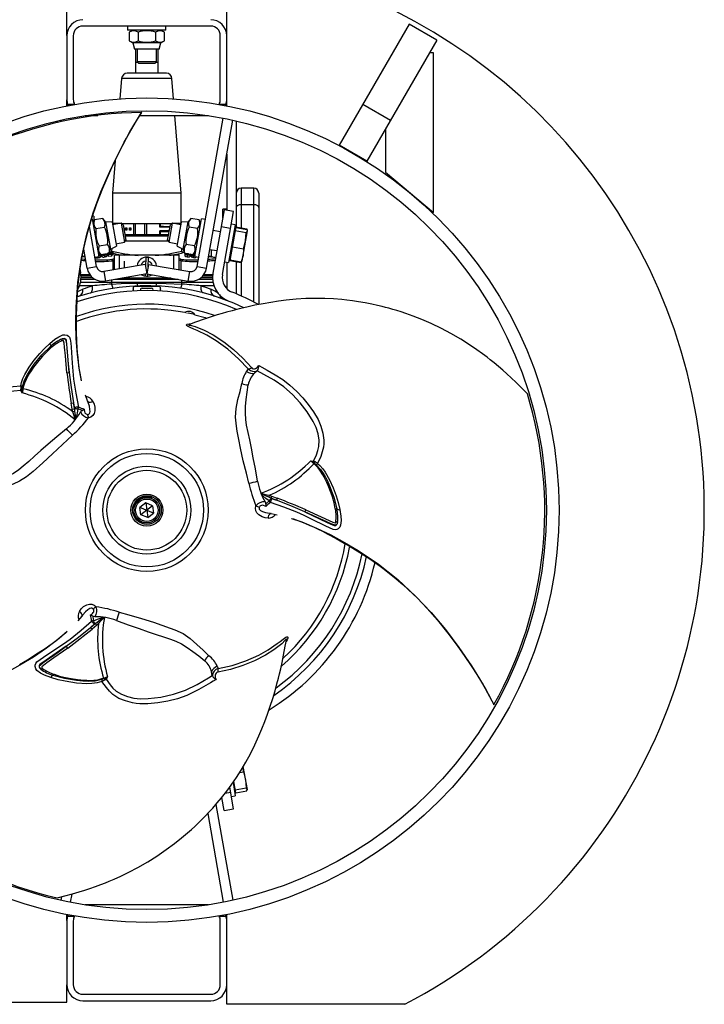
# Model space of a CAD drawing. Extents: x -349 to 348, y -325 to 621.
# Tile 2 of 3: x -81 to 348, y -325 to 291. Entities that reach past the tile are written whole.
import ezdxf

# ---------------------------------------------------------------- set-up
doc = ezdxf.new("R2010")
doc.units = 0
doc.layers.get('0').update_dxf_attribs({"linetype": 'CONTINUOUS'})

msp = doc.modelspace()

# ---------------------------------------------------------------- linework, layer by layer
at = {"color": 7, "linetype": 'CONTINUOUS'}
for p, q in [((-51.19, 280.99), (-51.19, 327.79)), ((48.81, 280.99), (48.81, 329.06)), ((38.81, 286.82), (-41.19, 286.82)), ((-13.19, 286.82), (-13.19, 284.32)), ((10.81, 284.32), (-13.19, 284.32)), ((-9.89, 284.32), (-12.16, 283.01)), ((9.78, 283.01), (7.51, 284.32)), ((10.81, 284.32), (10.81, 286.82)), ((162.9, 288.02), (119.15, 212.24)), ((180.22, 278.02), (162.9, 288.02)), ((-51.19, 280.82), (-51.19, 240.82)), ((-47.19, 280.82), (-47.19, 240.82)), ((-12.16, 283.01), (-12.16, 277.63)), ((-12.16, 277.63), (-9.89, 276.32)), ((-6.68, 283.01), (-6.68, 277.63)), ((4.29, 283.01), (4.29, 277.63)), ((7.51, 276.32), (9.78, 277.63)), ((9.78, 277.63), (9.78, 283.01)), ((44.81, 240.82), (44.81, 280.82)), ((48.81, 240.82), (48.81, 280.82)), ((180.22, 278.02), (136.47, 202.24)), ((-9.89, 276.32), (-8.82, 272.32)), ((7.51, 276.32), (-9.89, 276.32)), ((6.44, 272.32), (-8.82, 272.32)), ((-8.19, 272.32), (-8.19, 257.31)), ((-7.19, 272.32), (-7.19, 264.39)), ((4.81, 264.39), (4.81, 272.32)), ((5.81, 257.31), (5.81, 272.32)), ((6.44, 272.32), (7.51, 276.32)), ((178.15, 270.12), (175.65, 270.12)), ((178.15, 170.12), (178.15, 270.12)), ((-8.19, 264.31), (-7.11, 264.31)), ((-7.19, 264.39), (-6.12, 263.32)), ((4.81, 264.39), (-7.19, 264.39)), ((3.73, 263.32), (-6.12, 263.32)), ((3.73, 263.32), (4.81, 264.39)), ((4.72, 264.31), (5.81, 264.31)), ((-16.95, 254.09), (-17.98, 241.26)), ((11.08, 257.31), (-13.46, 257.31)), ((15.59, 241.26), (14.56, 254.09)), ((-51.19, 236.92), (-51.19, 240.64)), ((48.81, 236.77), (48.81, 240.64)), ((-46.39, 237.82), (-50.73, 237.82)), ((-50.73, 237.82), (-50.46, 237.06)), ((48.35, 237.82), (44, 237.82)), ((48.07, 237.06), (48.35, 237.82)), ((151.22, 227.79), (133.9, 237.79)), ((-48.87, 228.11), (-49.06, 229.18)), ((-39.74, 230.82), (-31.85, 230.82)), ((-5.58, 230.82), (37.35, 230.82)), ((20.31, 182.31), (16.43, 230.82)), ((30.31, 136.38), (46.68, 229.18)), ((-57.19, 227.46), (-57.19, 226.38)), ((-54.76, 226.96), (-54.94, 227.96)), ((36.22, 135.34), (52.55, 227.96)), ((54.81, 227.46), (54.81, 161.03)), ((148.15, 222.48), (148.15, 195.29)), ((136.47, 202.24), (119.15, 212.24)), ((48.81, 206.71), (48.81, 171.58)), ((-21.06, 202.72), (-22.69, 182.31)), ((148.15, 195.29), (178.15, 170.12)), ((65.81, 185.31), (57.81, 185.31)), ((-22.69, 182.31), (-22.69, 163.31)), ((20.31, 182.31), (-22.69, 182.31)), ((20.31, 163.31), (20.31, 182.31)), ((68.81, 182.31), (68.81, 112.5)), ((57.81, 175.05), (65.81, 175.05)), ((-34.43, 167.94), (-35.06, 168.11)), ((-34.43, 167.94), (-34.43, 164.15)), ((47.2, 171.86), (40.22, 132.27)), ((46.13, 131.23), (53.11, 170.82)), ((48.81, 172.31), (46.31, 172.31)), ((46.31, 166.81), (46.31, 172.31)), ((53.11, 170.82), (47.2, 171.86)), ((-32.7, 136.38), (-37.1, 161.36)), ((-35.42, 166.24), (-35.69, 166.19)), ((-35.42, 166.24), (-31.26, 142.6)), ((-33.95, 165.45), (-34.85, 162.99)), ((-28.66, 166.38), (-33.96, 165.45)), ((-33, 160.05), (-27.71, 160.98)), ((-26.97, 164.37), (-28.66, 166.38)), ((-22.85, 164.01), (-26.97, 164.37)), ((-26.97, 164.37), (-23.95, 147.24)), ((-22.85, 164.01), (-20.2, 148.99)), ((-17.47, 163.31), (-22.72, 163.31)), ((-17.19, 163.36), (-22.56, 162.41)), ((-15.94, 162.49), (-17.19, 163.36)), ((-17.19, 163.36), (-15.1, 151.54)), ((-17.12, 163.31), (14.73, 163.31)), ((-15.94, 162.49), (-14.23, 152.78)), ((-14.62, 159.11), (-14.62, 160.61)), ((-14.62, 160.61), (-13.79, 160.61)), ((-14.26, 160.34), (-14.26, 159.38)), ((-14.24, 160.36), (-13.79, 160.36)), ((-14.24, 160.36), (-14.22, 160.26)), ((-13.97, 160.26), (-14.22, 160.26)), ((-14.22, 160.26), (-14.22, 159.46)), ((-14.05, 160.61), (-14.05, 160.36)), ((-14.02, 160.61), (-14.02, 160.36)), ((-13.83, 160.36), (-13.97, 160.26)), ((-13.97, 159.46), (-13.97, 160.26)), ((-13.83, 160.36), (-13.83, 159.36)), ((-13.79, 160.61), (-13.79, 159.11)), ((-12.05, 159.06), (-12.05, 160.56)), ((-12.05, 160.56), (-11.14, 160.56)), ((-11.8, 160.29), (-11.8, 159.33)), ((-11.78, 160.31), (-11.14, 160.31)), ((-11.78, 160.31), (-11.76, 160.21)), ((-11.37, 160.31), (-11.51, 160.21)), ((-11.47, 160.56), (-11.47, 160.31)), ((-11.44, 160.56), (-11.44, 160.31)), ((-11.37, 160.31), (-11.37, 159.31)), ((-11.14, 160.56), (-11.14, 159.06)), ((-9.25, 156.31), (-9.25, 163.31)), ((-8.29, 156.31), (-8.29, 163.31)), ((-2.53, 156.31), (-2.53, 163.31)), ((-1.19, 156.31), (-1.19, 163.31)), ((6.86, 161.06), (6.86, 163.31)), ((13.31, 161.06), (6.86, 161.06)), ((7.21, 161.31), (13.35, 161.31)), ((9.18, 161.31), (7.21, 161.31)), ((7.32, 161.06), (7.32, 163.31)), ((11.85, 152.78), (13.56, 162.49)), ((12.72, 151.54), (14.8, 163.36)), ((14.8, 163.36), (13.56, 162.49)), ((20.18, 162.41), (14.8, 163.36)), ((20.31, 163.31), (15.08, 163.31)), ((17.81, 148.99), (20.46, 164.01)), ((24.59, 164.37), (20.46, 164.01)), ((21.57, 147.24), (24.59, 164.37)), ((26.27, 166.38), (24.59, 164.37)), ((30.62, 160.05), (25.32, 160.98)), ((31.57, 165.45), (26.27, 166.38)), ((28.87, 142.6), (33.04, 166.24)), ((32.47, 162.99), (31.57, 165.45)), ((35.5, 165.8), (33.04, 166.24)), ((45.34, 161.31), (51.25, 160.27)), ((54.18, 162.51), (50.01, 138.87)), ((54.54, 161.07), (50.84, 140.1)), ((54.18, 162.51), (51.72, 162.94)), ((54.48, 160.74), (61.34, 159.53)), ((54.54, 161.07), (61.39, 159.86)), ((-14.85, 156.31), (12.47, 156.31)), ((12.29, 155.31), (-14.68, 155.31)), ((-13.79, 159.11), (-14.62, 159.11)), ((-14.22, 159.46), (-14.24, 159.36)), ((-13.79, 159.36), (-14.24, 159.36)), ((-14.22, 159.46), (-13.97, 159.46)), ((-14.05, 159.36), (-14.05, 159.11)), ((-14.02, 159.36), (-14.02, 159.11)), ((-13.97, 159.46), (-13.83, 159.36)), ((-11.14, 159.06), (-12.05, 159.06)), ((-11.76, 159.41), (-11.78, 159.31)), ((-11.14, 159.31), (-11.78, 159.31)), ((-11.51, 160.21), (-11.76, 160.21)), ((-11.76, 160.21), (-11.76, 159.41)), ((-11.76, 159.41), (-11.51, 159.41)), ((-11.51, 159.41), (-11.51, 160.21)), ((-11.51, 159.41), (-11.37, 159.31)), ((-11.47, 159.31), (-11.47, 159.06)), ((-11.44, 159.31), (-11.44, 159.06)), ((12.87, 158.56), (6.86, 158.56)), ((6.86, 156.31), (6.86, 158.56)), ((9.18, 158.32), (7.21, 158.32)), ((7.21, 158.31), (12.82, 158.31)), ((7.32, 156.31), (7.32, 158.56)), ((44.77, 158.08), (40.37, 158.85)), ((54.19, 159.12), (53.54, 158.88)), ((54.15, 158.86), (61, 157.65)), ((58.42, 139.93), (61.72, 158.64)), ((60.64, 152.48), (61, 157.65)), ((61.59, 158.81), (61.7, 158.5)), ((61.72, 158.64), (61.69, 158.83)), ((-31.1, 149.24), (-25.8, 150.18)), ((-23.95, 147.24), (-20.2, 148.99)), ((-20.48, 150.59), (-15.1, 151.54)), ((-15.1, 151.54), (-14.23, 152.78)), ((-14.57, 152.31), (12.18, 152.31)), ((11.85, 152.78), (12.72, 151.54)), ((12.72, 151.54), (18.1, 150.59)), ((17.81, 148.99), (21.57, 147.24)), ((28.71, 149.24), (23.41, 150.18)), ((52.36, 148.71), (59.21, 147.5)), ((59.21, 147.5), (60.64, 152.48)), ((-40.7, 147.03), (-40.67, 147.03)), ((-38.61, 135.34), (-40.68, 147.11)), ((-33.72, 142.17), (-31.26, 142.6)), ((-33.18, 142.26), (-33.18, 141.93)), ((-31.83, 145.85), (-30.15, 143.84)), ((-31.67, 142.53), (-31.67, 141.76)), ((-30.42, 144.16), (-31.51, 144.01)), ((-31.47, 143.79), (-30.92, 144)), ((-30.34, 144.07), (-31.45, 143.67)), ((-30.04, 143.47), (-30.49, 143.41)), ((-30.15, 143.84), (-24.85, 144.78)), ((-30.04, 143.47), (-30.04, 142.43)), ((-29.4, 143.78), (-29.85, 143.7)), ((-29.4, 143.79), (-29.4, 142.75)), ((-27.69, 144.28), (-27.69, 143.43)), ((-27.67, 143.36), (-27.67, 142.32)), ((-25.38, 144.68), (-26, 144.53)), ((-26, 144.22), (-26, 143.19)), ((-25.49, 144.47), (-25.49, 143.44)), ((-23.59, 144.01), (-25.3, 143.82)), ((-23.24, 143.91), (-25.3, 143.69)), ((-25.3, 143.82), (-25.3, 142.64)), ((-23.24, 142.87), (-25.3, 142.64)), ((-24.85, 144.78), (-23.95, 147.24)), ((-23.99, 145.04), (-24.49, 144.91)), ((-23.91, 144.28), (-23.91, 143.98)), ((-23.77, 144.92), (-23.77, 144.42)), ((-23.59, 144.01), (-23.33, 144.37)), ((-22.73, 144.59), (-23.24, 143.91)), ((-23.24, 143.91), (-23.24, 142.87)), ((-23.24, 142.87), (-22.73, 143.56)), ((-23.16, 147.61), (-23.19, 146.02)), ((-22.73, 144.59), (-22.73, 143.56)), ((-22.22, 144.9), (-22.67, 144.86)), ((-22.67, 144.86), (-22.67, 143.83)), ((-22.22, 143.88), (-22.67, 143.83)), ((-22.22, 144.9), (-22.22, 143.88)), ((-21.39, 134.32), (-21.39, 143.33)), ((19.01, 143.33), (-21.39, 143.33)), ((-1.8, 142.04), (-1.99, 136.16)), ((-0.39, 136.14), (-0.2, 141.99)), ((19.01, 134.32), (19.01, 143.33)), ((20.8, 146.02), (20.77, 147.61)), ((21.57, 147.24), (22.46, 144.78)), ((22.45, 144.82), (21.61, 145.04)), ((22.46, 144.78), (27.76, 143.84)), ((22.53, 144.77), (22.53, 144.59)), ((22.59, 144.07), (22.59, 143.04)), ((23.6, 144.37), (24.36, 144.44)), ((24.86, 144.35), (23.98, 144.27)), ((24.1, 143.51), (24.1, 142.47)), ((25.73, 143.73), (25.28, 143.79)), ((25.73, 143.73), (25.73, 142.69)), ((25.73, 143.41), (25.92, 143.42)), ((25.92, 144.17), (25.92, 143.42)), ((26.37, 143.91), (25.92, 144)), ((26.63, 143.52), (26.63, 142.48)), ((27.76, 143.84), (29.44, 145.85)), ((28.09, 144.08), (27.97, 144.1)), ((28.09, 144.08), (28.09, 143.65)), ((28.09, 142.98), (28.09, 141.94)), ((28.36, 143.6), (28.36, 143.09)), ((28.87, 142.6), (31.33, 142.17)), ((28.93, 143.91), (28.93, 143.11)), ((29.58, 142.48), (29.58, 142.06)), ((38.28, 147.03), (42.68, 146.26)), ((39.31, 142.71), (39.31, 146.85)), ((50.65, 142.5), (51.18, 142.06)), ((59.01, 143.27), (57.76, 139.23)), ((59.21, 147.5), (59.01, 143.27)), ((-38.61, 135.34), (-32.7, 136.38)), ((-2.26, 137.69), (-28.07, 133.14)), ((-22.39, 139.93), (-22.49, 140.86)), ((-15.24, 135.4), (-15.24, 139.68)), ((-15.24, 139.68), (-15.14, 139.68)), ((-15.14, 135.42), (-15.14, 139.68)), ((-2.26, 137.69), (-1.22, 131.78)), ((-0.12, 137.69), (-1.16, 131.78)), ((-0.12, 137.69), (25.68, 133.14)), ((20.01, 139.93), (20.1, 140.86)), ((30.31, 136.38), (36.22, 135.34)), ((47.55, 139.31), (50.01, 138.87)), ((48.81, 139.08), (48.81, 122.52)), ((50.84, 140.1), (57.7, 138.89)), ((50.9, 140.43), (57.76, 139.23)), ((54.81, 139.4), (54.81, 119.18)), ((57.77, 139.11), (57.7, 138.89)), ((58.2, 139.55), (58.42, 139.93)), ((-42.96, 134.33), (-42.6, 132.27)), ((-36.12, 130.31), (-42.38, 130.31)), ((-28.07, 133.14), (-27.02, 127.23)), ((-1.22, 131.78), (-27.02, 127.23)), ((-2.14, 131.62), (-2.18, 130.43)), ((-1.16, 131.78), (24.64, 127.23)), ((-0.58, 130.38), (-0.54, 131.67)), ((24.64, 127.23), (25.68, 133.14)), ((39.99, 130.31), (33.74, 130.31)), ((-42.62, 126.61), (-7.26, 126.61)), ((-42.4, 128.31), (-33.57, 128.31)), ((-23.19, 127.91), (-23.19, 125.31)), ((-20.9, 128.31), (18.52, 128.31)), ((14.12, 129.08), (-16.51, 129.08)), ((6.44, 123.76), (-8.82, 123.76)), ((-7.26, 125.89), (-7.26, 126.61)), ((4.88, 126.61), (40.24, 126.61)), ((4.88, 125.89), (4.88, 126.61)), ((20.81, 125.31), (20.81, 127.91)), ((31.18, 128.31), (40.02, 128.31)), ((-4.19, 122.76), (1.81, 122.76)), ((48.81, 115.19), (48.81, 115.11)), ((23.34, 107.35), (22.68, 107.48)), ((23.13, 107.18), (23.34, 107.35)), ((24.75, 107.06), (24.35, 106.99)), ((28.81, 106.28), (24.75, 107.06)), ((29.47, 105.97), (29.57, 105.73)), ((-61.15, 85.41), (-61.36, 86.34)), ((-54.37, 89.79), (-54.21, 90.99)), ((-51.14, 69.83), (-49.78, 70.05)), ((61.26, 70.72), (62.36, 72.06)), ((67.87, 71.02), (66.2, 69.49)), ((67.87, 71.02), (67.93, 71.07)), ((-42.04, 64.82), (-42.37, 66.14)), ((-79.96, 58.72), (-80.04, 59.49)), ((-79.23, 57.16), (-79.17, 59.19)), ((-79.17, 59.19), (-79.11, 59.77)), ((-78.85, 59.05), (-79.17, 59.19)), ((-79.11, 59.77), (-79.08, 60.05)), ((-78.73, 59.55), (-79.11, 59.77)), ((-79.08, 60.05), (-78.91, 61.16)), ((-78.68, 59.77), (-79.08, 60.05)), ((-78.46, 60.85), (-78.91, 61.16)), ((-78.73, 59.55), (-78.85, 59.05)), ((-78.68, 59.77), (-78.73, 59.55)), ((-78.46, 60.85), (-78.68, 59.77)), ((-48.48, 50.7), (-47.12, 50.98)), ((-47.9, 46.98), (-48.47, 50.7)), ((-46.48, 47.69), (-47.12, 50.98)), ((-47.12, 50.98), (-46.54, 47.25)), ((-37.95, 51.13), (-38.1, 51.53)), ((-47.9, 46.98), (-46.54, 47.25)), ((-47.58, 45.47), (-47.9, 46.98)), ((-47.58, 45.47), (-46.39, 45.81)), ((-46.54, 47.25), (-46.48, 47.69)), ((-46.54, 47.25), (-46.39, 45.81)), ((101.35, 14.71), (103.08, 13.65)), ((102.79, 13.44), (103.08, 13.65)), ((103.17, 13.09), (102.79, 13.44)), ((103.07, 14.57), (103.77, 14.25)), ((103.08, 13.65), (103.55, 13.31)), ((103.17, 13.09), (103.55, 13.31)), ((103.34, 12.93), (103.17, 13.09)), ((103.34, 12.93), (103.78, 13.14)), ((104.16, 12.21), (103.34, 12.93)), ((103.55, 13.31), (103.78, 13.14)), ((103.78, 13.14), (104.65, 12.43)), ((104.16, 12.21), (104.65, 12.43)), ((-1.8, -11.61), (-5.46, -14.43)), ((2.47, -13.38), (-1.8, -11.61)), ((-1.8, -11.61), (-0.59, -20.77)), ((75.4, -6.85), (75.1, -8.05)), ((76.43, -8.64), (75.1, -8.05)), ((75.4, -6.85), (76.87, -7.33)), ((76.87, -7.33), (76.43, -8.64)), ((79.94, -10), (76.43, -8.64)), ((76.43, -8.64), (76.78, -8.91)), ((76.78, -8.91), (79.94, -10)), ((76.87, -7.33), (80.38, -8.69)), ((80.38, -8.69), (79.94, -10)), ((-4.85, -19.01), (-5.46, -14.43)), ((3.08, -17.95), (-5.46, -14.43)), ((2.47, -13.38), (-4.85, -19.01)), ((-0.59, -20.77), (3.08, -17.95)), ((2.47, -13.38), (3.08, -17.95)), ((75.49, -18.02), (75.91, -18.09)), ((98.28, -15.94), (97.79, -17.24)), ((116.77, -15.07), (117.69, -15.35)), ((-0.59, -20.77), (-4.85, -19.01)), ((0.47, -24.02), (0.52, -24.25)), ((89.38, -21.32), (90.69, -21.7)), ((117.18, -23.13), (118.14, -23.87)), ((125.77, -38.74), (125.61, -39.61)), ((-41.14, -81.72), (-41.39, -82.02)), ((-50.93, -92.07), (-51.9, -93.01)), ((-36.4, -89.55), (-33.46, -87.19)), ((-33.88, -87.35), (-36.4, -89.55)), ((-35.48, -90.58), (-36.4, -89.55)), ((-32.55, -88.22), (-35.48, -90.58)), ((-33.46, -87.19), (-33.88, -87.35)), ((-33.46, -87.19), (-32.29, -86.33)), ((-32.55, -88.22), (-33.46, -87.19)), ((-31.4, -87.19), (-32.55, -88.22)), ((-31.4, -87.19), (-32.29, -86.33)), ((-50.71, -102.46), (-51.59, -101.39)), ((-66.39, -115.23), (-67.51, -115.7)), ((42.85, -113.73), (43.46, -115.36)), ((-59.2, -118.91), (-59.9, -119.57)), ((-29.27, -121.63), (-29.33, -122.17)), ((-28.28, -121.77), (-29.33, -122.17)), ((-29.27, -121.63), (-28.24, -121.28)), ((-28.24, -121.28), (-28.28, -121.77)), ((-28.02, -121.65), (-28.28, -121.77)), ((-28.24, -121.28), (-28.02, -121.21)), ((-28.02, -121.21), (-27.52, -121.06)), ((-28.02, -121.21), (-28.02, -121.65)), ((-27.49, -121.41), (-28.02, -121.65)), ((-27.52, -121.06), (-27.49, -121.41)), ((-25.7, -120.45), (-27.49, -121.41)), ((-26.69, -121.86), (-27.31, -122.31)), ((39.8, -119.61), (39.32, -117.39)), ((39.8, -119.61), (39.82, -119.69)), ((59.21, -179.88), (59.07, -176.88)), ((61.72, -191.02), (59.18, -176.62)), ((57, -180.27), (59.21, -179.88)), ((59.21, -179.88), (60.64, -184.86)), ((60.64, -184.86), (61, -190.03)), ((53.11, -203.2), (50.7, -189.56)), ((52.74, -186.73), (54.18, -194.89)), ((54.48, -193.12), (53.22, -186)), ((54.15, -191.24), (61, -190.03)), ((61.69, -191.21), (61.72, -191.02)), ((47.2, -204.24), (45.76, -196.12)), ((47.93, -193.23), (51.25, -192.65)), ((51.72, -195.32), (54.18, -194.89)), ((53.54, -191.26), (54.19, -191.5)), ((54.48, -193.12), (61.34, -191.91)), ((41.99, -200.44), (52.55, -260.34)), ((47.2, -204.24), (53.11, -203.2)), ((36.89, -206.07), (46.68, -261.56)), ((-54.55, -258.14), (-54.94, -260.34)), ((-48.17, -256.49), (-49.06, -261.56)), ((37.35, -263.2), (-39.74, -263.2)), ((-51.19, -273.06), (-51.19, -269.14)), ((-50.46, -269.44), (-50.73, -270.2)), ((-50.73, -270.2), (-46.39, -270.2)), ((44, -270.2), (48.35, -270.2)), ((48.35, -270.2), (48.07, -269.44)), ((48.81, -273.06), (48.81, -269.14)), ((-51.19, -273.2), (-51.19, -313.2)), ((-47.19, -273.2), (-47.19, -313.2)), ((44.81, -313.2), (44.81, -273.2)), ((48.81, -313.2), (48.81, -273.2)), ((-51.19, -324.19), (-51.19, -313.38)), ((48.81, -325.47), (48.81, -313.38)), ((-41.19, -319.2), (38.81, -319.2)), ((-162.32, -324.19), (-51.19, -324.19)), ((-41.19, -323.2), (38.81, -323.2)), ((160.19, -325.47), (48.81, -325.47))]:
    msp.add_line(p, q, dxfattribs=at)
at = {"color": 8, "linetype": 'CONTINUOUS'}
for p, q in [((14.56, 254.09), (-16.95, 254.09)), ((57.81, 185.31), (57.81, 160.5)), ((65.81, 114.09), (65.81, 185.31)), ((-41.69, 142.71), (-39.91, 142.71)), ((-23.99, 145.04), (-23.94, 145.06)), ((-18.19, 134.88), (-18.19, 143.33)), ((15.81, 134.88), (15.81, 143.33)), ((21.61, 145.04), (21.55, 145.06)), ((23.98, 144.27), (23.98, 143.66)), ((37.52, 142.71), (39.31, 142.71)), ((-23.03, 140.82), (-22.49, 140.86)), ((-21.39, 140.97), (-22.49, 140.86)), ((-21.39, 140.03), (-22.39, 139.93)), ((-22.39, 139.93), (-22.39, 134.14)), ((20.1, 140.86), (19.01, 140.97)), ((20.01, 139.93), (19.01, 140.03)), ((20.01, 139.93), (20.01, 134.14)), ((20.1, 140.86), (20.63, 140.82)), ((57.81, 139.02), (57.81, 117.9)), ((-42.46, 131.31), (-36.93, 131.31)), ((34.54, 131.31), (40.08, 131.31)), ((-35.26, 124.18), (-43.27, 124.18)), ((-35.06, 129.31), (-42.36, 129.31)), ((39.97, 129.31), (32.67, 129.31)), ((40.88, 124.18), (32.88, 124.18))]:
    msp.add_line(p, q, dxfattribs=at)
at = {"color": 8, "linetype": 'CONTINUOUS', "flags": 128}
for points in [[(-41.99, 64.84), (-43.37, 71.52), (-44.62, 81.34), (-45.3, 91.22), (-45.56, 101.08), (-45.42, 110.9), (-44.33, 126.26), (-42.11, 141.52), (-38.72, 156.64), (-34.71, 169.95), (-29.86, 183.02), (-24.38, 195.84), (-18.37, 208.4), (-11.73, 220.72), (-4.43, 232.79)], [(-39.4, 139.82), (-41.04, 139.96), (-42.05, 140.07)], [(-44.51, 120.45), (-43.09, 121.22), (-41.33, 122.06)], [(62.36, 72.06), (56.25, 78.64), (49.55, 84.61), (42.28, 89.89), (36.45, 93.32), (30.29, 96.3), (28.13, 97.19), (26.01, 98.06), (24.2, 98.97), (23.72, 99.33), (23.5, 99.67), (23.58, 99.92), (24.03, 100.17), (25.24, 100.37), (26.42, 100.4)], [(25.59, 100.08), (25.17, 99.91), (25.07, 99.84), (25.04, 99.79), (25.05, 99.75), (25.1, 99.71), (25.24, 99.67), (25.98, 99.56), (29, 98.74), (34.79, 96.39), (40.32, 93.5), (46.9, 89.28), (53.06, 84.46), (58.89, 79.01), (64.3, 73.04)], [(-38.16, 43.78), (-38.01, 43.8), (-37.47, 43.97), (-37.29, 44.07), (-37, 44.34), (-36.82, 44.66), (-36.67, 45.49), (-36.75, 46.85), (-37.13, 48.9), (-37.95, 51.13)], [(69.22, -14.16), (69.17, -14.3), (69.05, -14.85), (69.04, -15.06), (69.13, -15.45), (69.32, -15.76), (69.96, -16.31), (71.18, -16.92), (73.15, -17.61), (75.49, -18.02)], [(89.38, -21.37), (95.86, -23.52), (104.98, -27.34), (113.88, -31.7), (122.55, -36.4), (130.98, -41.43), (143.74, -50.05), (155.85, -59.61), (167.25, -70.11), (176.77, -80.23), (185.66, -90.97), (194.02, -102.12), (201.89, -113.61), (209.25, -125.52), (216.05, -137.88)], [(-41.73, -82.4), (-41.65, -82.12), (-41.65, -81.7), (-41.78, -81.24), (-42.03, -80.77), (-42.4, -80.31), (-42.86, -79.89), (-43.4, -79.52)], [(-34.64, -78.19), (-34.73, -78.07), (-35.15, -77.69), (-35.33, -77.58), (-35.72, -77.46), (-36.07, -77.47), (-36.88, -77.75), (-38.01, -78.51), (-39.59, -79.86), (-41.14, -81.72)], [(-50.97, -92.04), (-56.07, -96.58), (-63.94, -102.57), (-72.16, -108.09), (-80.57, -113.25), (-89.14, -118.04), (-102.98, -124.77), (-117.32, -130.48), (-132.11, -135.11), (-145.64, -138.29), (-159.38, -140.62), (-173.22, -142.29), (-187.11, -143.36), (-201.09, -143.77), (-215.2, -143.48)], [(86.11, -97.52), (86.17, -97.07), (86.16, -96.95), (86.13, -96.9), (86.09, -96.89), (86.04, -96.91), (85.93, -97.01), (85.47, -97.6), (83.25, -99.8), (78.32, -103.65), (73.04, -106.99), (66.1, -110.57), (58.84, -113.5), (51.22, -115.82), (43.34, -117.53)], [(43.46, -115.36), (52.21, -113.35), (60.73, -110.54), (68.94, -106.88), (74.83, -103.54), (80.48, -99.7), (82.33, -98.28), (84.15, -96.88), (85.85, -95.76), (86.39, -95.52), (86.8, -95.5), (86.98, -95.7), (86.97, -96.21), (86.54, -97.36), (85.97, -98.4)]]:
    msp.add_lwpolyline(points, dxfattribs=at)
at = {"color": 7, "linetype": 'CONTINUOUS', "flags": 128}
for points in [[(-42.37, 66.14), (-43.18, 70.6), (-43.67, 74.03), (-44, 76.91), (-44.24, 79.4), (-44.47, 82.21), (-44.7, 85.53), (-44.89, 89.36), (-45.09, 95.37), (-45.17, 101.08), (-45.14, 106.14), (-45.04, 110.57), (-44.85, 115.13), (-44.56, 119.91), (-44.13, 124.89), (-43.56, 129.96), (-42.85, 135.13), (-41.98, 140.47), (-40.97, 145.78), (-39.99, 150.31), (-38.08, 158), (-35.59, 166.55), (-32.44, 175.81), (-28.74, 185.38), (-24.61, 195.06), (-21.39, 202.05), (-18.27, 208.41), (-15.31, 214.12), (-13.88, 216.75), (-12.06, 220.02), (-9.78, 223.96), (-7.02, 228.55), (-4.36, 232.76)], [(-4.41, 232.79), (-4.36, 232.79), (-4.43, 232.79)], [(57.81, 175.05), (57.22, 175.02), (56.66, 174.92), (56.14, 174.75), (55.69, 174.53), (55.31, 174.27), (55.04, 173.96), (54.86, 173.63), (54.81, 173.28)], [(68.81, 173.28), (68.75, 173.63), (68.58, 173.96), (68.3, 174.27), (67.93, 174.53), (67.47, 174.75), (66.96, 174.92), (66.39, 175.02), (65.81, 175.05)], [(61.7, 158.5), (61.26, 157.84), (61, 157.65)], [(61.34, 159.53), (61.36, 159.5), (61.48, 159.14)], [(61.39, 159.86), (61.42, 159.81), (61.53, 159.07)], [(-39.85, 142.4), (-41.51, 142.31), (-41.63, 142.31)], [(-33.18, 141.93), (-33.09, 141.81), (-32.81, 141.73), (-32.44, 141.7), (-31.99, 141.72), (-31.67, 141.76)], [(-31.67, 141.76), (-31.11, 141.87), (-30.62, 142.02), (-30.29, 142.17), (-30.08, 142.34), (-30.04, 142.43)], [(-30.92, 144), (-31.21, 143.95), (-31.49, 143.91)], [(-27.67, 143.36), (-28.17, 143.32), (-28.61, 143.33), (-28.94, 143.38), (-29.26, 143.51), (-29.4, 143.79)], [(-29.4, 142.75), (-29.24, 142.46), (-28.98, 142.35), (-28.55, 142.28), (-28.05, 142.28), (-27.67, 142.32)], [(-28.95, 143.85), (-28.79, 143.59), (-28.5, 143.49), (-28.22, 143.47), (-27.88, 143.48), (-27.69, 143.5)], [(-27.69, 143.5), (-27.31, 143.56), (-26.99, 143.65), (-26.73, 143.77), (-26.53, 143.92), (-26.45, 144.17)], [(-26, 144.22), (-26.17, 143.86), (-26.49, 143.67), (-26.88, 143.52), (-27.38, 143.41), (-27.67, 143.36)], [(-27.67, 142.32), (-27.18, 142.4), (-26.74, 142.52), (-26.42, 142.66), (-26.12, 142.87), (-26, 143.19)], [(-25.49, 144.47), (-25.37, 144.63), (-25.05, 144.77)], [(-23.91, 144.28), (-24.47, 144.24), (-24.88, 144.25), (-25.21, 144.29), (-25.42, 144.37), (-25.49, 144.47)], [(-25.49, 143.44), (-25.35, 143.3), (-25.3, 143.29)], [(-23.77, 144.92), (-24.22, 144.85), (-24.61, 144.77), (-24.88, 144.67), (-25.02, 144.57), (-25.04, 144.52)], [(-23.95, 145.06), (-23.95, 145.06), (-23.99, 145.05), (-24.1, 145.02)], [(21.69, 145.03), (21.6, 145.05), (21.57, 145.06)], [(24.1, 143.51), (23.47, 143.62), (23.01, 143.76), (22.74, 143.89), (22.59, 144.04), (22.59, 144.07)], [(25.73, 143.73), (25.55, 143.56), (25.24, 143.49), (24.8, 143.46), (24.3, 143.49), (24.1, 143.51)], [(24.1, 142.47), (24.64, 142.42), (25.12, 142.43), (25.45, 142.49), (25.67, 142.59), (25.73, 142.69)], [(24.12, 143.64), (24.54, 143.61), (24.84, 143.62), (25.07, 143.65), (25.22, 143.71), (25.28, 143.79)], [(26.63, 143.52), (26.7, 143.62), (26.93, 143.68), (27.21, 143.69)], [(28.36, 143.48), (27.73, 143.55), (27.43, 143.56), (27.23, 143.54), (27.11, 143.51), (27.08, 143.46)], [(28.93, 142.93), (28.55, 142.94), (28.09, 142.98)], [(28.1, 144.18), (28.83, 144.05), (29.11, 143.97)], [(39.65, 142.3), (39.66, 142.3), (39.16, 142.31), (37.73, 142.39), (37.47, 142.4)], [(-41.86, 141.09), (-40.44, 140.92), (-39.58, 140.84)], [(58.15, 139.58), (57.98, 139.22), (57.7, 138.89)], [(58.27, 139.81), (58.01, 139.42), (57.76, 139.23)], [(-36.6, 119.78), (-36.22, 119.95), (-35.88, 120.26), (-35.6, 120.69), (-35.39, 121.23), (-35.24, 121.87), (-35.17, 122.59), (-35.18, 123.37), (-35.26, 124.18)], [(-23.19, 125.31), (-17.2, 125.61), (-7.26, 125.89)], [(-7.26, 126.61), (-1.26, 126.61), (4.88, 126.61)], [(-7.26, 125.89), (-1.35, 125.94), (4.88, 125.89)], [(4.88, 125.89), (10.87, 125.75), (20.81, 125.31)], [(34.21, 119.78), (33.83, 119.95), (33.49, 120.26), (33.21, 120.69), (33, 121.23), (32.86, 121.87), (32.79, 122.59), (32.79, 123.37), (32.88, 124.18)], [(32.88, 124.18), (36.08, 123.11), (38.94, 122.06)], [(236.95, 56.54), (233.61, 60.06), (229.98, 63.69), (226.83, 66.7), (224.18, 69.13), (221.64, 71.38), (218.92, 73.71), (216.11, 76.04), (213.72, 77.96), (211.74, 79.5), (208.96, 81.6), (205.29, 84.25), (200.72, 87.36), (195.25, 90.83), (189.07, 94.42), (183.17, 97.54), (176.72, 100.62), (170.84, 103.16), (165.57, 105.22), (160.94, 106.88), (157.97, 107.87), (155.24, 108.73), (152.68, 109.49), (150.32, 110.16), (148.13, 110.75), (146.05, 111.28), (143.18, 111.98), (139.66, 112.76), (135.39, 113.61), (131.26, 114.32), (127.45, 114.89), (123.96, 115.33), (120.8, 115.67), (115.59, 116.08), (110.12, 116.32), (104.38, 116.37), (98.4, 116.21), (92.2, 115.82), (86.05, 115.22), (81.23, 114.61), (76.36, 113.88), (71.57, 113.05), (66.41, 112.04), (61.4, 110.95), (56.52, 109.79), (52.15, 108.67), (48.59, 107.69), (46, 106.94), (42.85, 105.99), (39.12, 104.82), (34.62, 103.32), (29.27, 101.45), (25.59, 100.09)], [(28.93, 106.1), (35.34, 104.34), (36.33, 104.04)], [(25.66, 100.13), (25.64, 100.13), (25.59, 100.11)], [(-61.92, 88.2), (-58.66, 90.82), (-56.29, 92.36), (-53.67, 93.47), (-52.39, 93.63), (-51.03, 93.34), (-50.2, 92.8), (-49.56, 92.01), (-49.08, 90.8), (-48.73, 88.29), (-48.56, 85.76), (-47.93, 75.75), (-47.06, 65.74), (-45.7, 56.99), (-44.02, 48.39)], [(-79.99, 61.74), (-79.56, 63.69), (-78.68, 66.25), (-77.57, 68.69), (-74.85, 73.33), (-71.6, 77.76), (-68.16, 81.87), (-65.18, 85.1), (-61.92, 88.2)], [(-78.91, 61.16), (-77.68, 65.17), (-75.9, 68.75), (-73.84, 72.08), (-71.59, 75.21), (-66.78, 81.05), (-61.36, 86.34)], [(-51.14, 69.83), (-52.16, 80.47), (-52.65, 85.79), (-52.95, 88.45), (-53.23, 89.78), (-53.26, 89.82), (-53.3, 89.85), (-53.42, 89.9), (-53.8, 89.91), (-54.37, 89.79)], [(-49.78, 70.05), (-50.95, 85.36), (-51.14, 87.45), (-51.49, 90.05), (-51.75, 90.68), (-52, 90.95), (-52.32, 91.12), (-52.98, 91.22), (-53.86, 91.09), (-54.21, 90.99)], [(-54.21, 90.99), (-53.34, 91.15), (-52.65, 91.05), (-52.37, 90.9), (-52.15, 90.67), (-51.97, 90.37), (-51.83, 90), (-51.5, 87.94), (-51.2, 85.11), (-50.78, 80.5), (-50.3, 75.33), (-49.78, 70.05)], [(-61.15, 85.41), (-63.83, 82.98), (-66.48, 80.23), (-68.83, 77.5), (-71.26, 74.42), (-72.51, 72.73), (-73.63, 71.11), (-74.63, 69.57), (-75.5, 68.11), (-76.77, 65.71), (-77.76, 63.37), (-78.46, 60.85)], [(64.3, 73.04), (64.83, 72.59), (65.5, 72.34), (66.19, 72.33), (66.9, 72.53), (67.9, 73.14), (68.07, 73.29), (68.93, 74.32)], [(68.93, 74.32), (69.31, 74.09), (70.7, 73.28), (74.18, 71.37), (79.09, 68.61), (83.83, 65.53), (88.39, 62.06), (92.65, 58.19), (96.37, 54.15), (99.82, 49.86), (103.09, 45.36), (106, 40.61), (106.97, 38.53), (107.69, 36.35), (108.87, 31.92), (109.57, 27.61), (109.56, 25.37), (109.28, 23.16), (108.6, 20.27), (107.65, 17.43), (105.7, 13.09)], [(-49.78, 70.05), (-48.61, 60.51), (-47.12, 50.98)], [(103.07, 14.57), (104.91, 18.51), (105.81, 21.11), (106.45, 23.77), (106.56, 27.67), (105.93, 31.6), (104.77, 35.56), (103, 39.37), (99.21, 45.34), (94.87, 50.97), (90.01, 56.18), (84.47, 60.94), (78.43, 65.12), (72.08, 68.79), (67.87, 71.02)], [(-114.64, -0.71), (-114.63, -0.49), (-114.62, 1.33), (-114.69, 4.42), (-114.79, 9.38), (-114.65, 14.36), (-113.38, 24.31), (-111.75, 30.47), (-109.62, 36.5), (-107.04, 42.47), (-103.98, 48.24), (-102.67, 50.12), (-101.13, 51.84), (-97.89, 55.08), (-94.5, 57.83), (-92.57, 58.94), (-90.5, 59.81), (-87.66, 60.66), (-84.73, 61.26), (-79.99, 61.74)], [(62.68, 0.68), (61.17, 6.92), (59.18, 14.78), (57.42, 22.57), (56.4, 27.99), (55.39, 33.31), (54.83, 36.35), (54.34, 42.08), (54.71, 47.43), (55.83, 52.99), (57.14, 58.15), (58.25, 63.04)], [(68.07, 1.91), (66.73, 9.63), (65.46, 16.65), (64.29, 22.69), (63.21, 27.83), (62.2, 32.47), (61.27, 36.99), (60.73, 40.65), (60.46, 44.51), (60.55, 48.66), (60.94, 53.04), (61.54, 57.6), (62.29, 62.28)], [(-79.96, 58.72), (-84.3, 58.35), (-87, 57.83), (-89.62, 57.05), (-93.06, 55.2), (-96.14, 52.68), (-98.99, 49.69), (-101.41, 46.26), (-105.17, 38.94), (-108.15, 31.21), (-110.23, 23.19), (-111.14, 16.81), (-111.47, 10.36), (-111.39, 3.9), (-111.25, 0.02)], [(-79.23, 57.16), (-79.23, 57.17), (-79.96, 58.72)], [(-78.85, 59.05), (-79.05, 58.11), (-79.23, 57.16)], [(-37.99, 51.58), (-38.29, 52.27), (-39.51, 55.88)], [(-34.93, 52.02), (-34.11, 50.25), (-33.65, 48.31), (-33.66, 45.99), (-34.2, 44.25), (-35.02, 43.06), (-36.22, 42.13), (-37.47, 41.62), (-37.71, 41.56)], [(-46.09, 40.42), (-46.66, 42.97), (-47.58, 45.47)], [(-46.39, 45.81), (-46, 43.15), (-46.09, 40.42)], [(-44.45, 47.2), (-44.83, 44.64), (-45.3, 42.07), (-45.96, 40.62), (-46.09, 40.42)], [(-41.71, 46.3), (-42.05, 46.39), (-44.45, 47.2)], [(-42.66, 45.29), (-42.08, 46.02), (-41.71, 46.3)], [(-41.71, 46.3), (-40.39, 47.12), (-40.38, 47.12)], [(-40.38, 47.12), (-40.4, 46.69), (-40.28, 45.58), (-39.99, 44.85), (-39.66, 44.4), (-39.18, 44.02), (-38.63, 43.81), (-38.16, 43.78)], [(-51.5, 34.75), (-57.52, 29.73), (-62.96, 25.12), (-67.6, 21.08), (-71.52, 17.58), (-75.03, 14.38), (-78.49, 11.32), (-81.37, 9.01), (-84.59, 6.85), (-88.23, 4.86), (-92.21, 3), (-96.47, 1.24), (-100.89, -0.45)], [(-47.75, 30.69), (-53.97, 24.89), (-60.17, 19.11), (-66.31, 13.47), (-72.36, 8.06), (-76.5, 4.69), (-80.76, 1.99), (-84.77, 0.19), (-88.71, -1.15), (-92.54, -2.23), (-96.19, -3.24), (-99.53, -4.33)], [(101.35, 14.71), (101.36, 14.71), (103.07, 14.57)], [(102.79, 13.44), (102.08, 14.09), (101.35, 14.71)], [(104.65, 12.43), (107.51, 9.37), (109.72, 6.04), (111.58, 2.58), (113.16, -0.92), (115.82, -8.01), (117.69, -15.35)], [(105.7, 13.09), (107.17, 11.74), (108.95, 9.7), (110.51, 7.51), (113.17, 2.84), (115.37, -2.19), (117.22, -7.23), (118.52, -11.43), (119.58, -15.8)], [(116.77, -15.07), (116.01, -11.53), (114.95, -7.86), (113.77, -4.46), (112.31, -0.82), (111.47, 1.11), (110.63, 2.9), (109.8, 4.53), (108.97, 6.02), (107.53, 8.31), (105.99, 10.34), (104.16, 12.21)], [(75.34, -10.42), (73.31, -8.81), (71.32, -7.12), (70.39, -5.83), (70.29, -5.61)], [(75.1, -8.05), (72.6, -7.05), (70.29, -5.61)], [(70.29, -5.61), (72.78, -6.4), (75.4, -6.85)], [(72.79, -11.02), (73.13, -11.89), (73.19, -12.35)], [(73.19, -12.35), (73.43, -12.1), (75.34, -10.42)], [(119.58, -15.8), (120.21, -19.93), (120.36, -22.72), (120.01, -25.57), (119.51, -26.76), (118.59, -27.79), (117.7, -28.24), (116.69, -28.41), (115.41, -28.22), (113.07, -27.23), (110.78, -26.15), (101.79, -21.71), (97.29, -19.49), (92.69, -17.44), (84.46, -14.23), (76.15, -11.39)], [(97.79, -17.24), (88.94, -13.47), (79.94, -10)], [(74.75, -21.08), (72.81, -20.9), (70.9, -20.33), (68.89, -19.17), (67.66, -17.83), (67.03, -16.52), (66.82, -15.02), (67.01, -13.67), (67.08, -13.44)], [(73.23, -13.91), (72.87, -13.67), (71.84, -13.23), (71.07, -13.12), (70.51, -13.17), (69.95, -13.39), (69.49, -13.77), (69.22, -14.16)], [(73.19, -12.35), (73.23, -13.9), (73.23, -13.91)], [(75.9, -18.21), (76.64, -18.29), (80.38, -19.04)], [(76.58, -18.19), (76.53, -18.19), (76.41, -18.2)], [(118.14, -23.87), (117.84, -24.7), (117.41, -25.25), (117.14, -25.41), (116.83, -25.49), (116.48, -25.5), (116.09, -25.43), (114.14, -24.69), (111.54, -23.53), (107.34, -21.6), (102.63, -19.42), (97.79, -17.24)], [(97.79, -17.24), (111.64, -23.88), (113.53, -24.76), (115.96, -25.75), (116.63, -25.84), (117, -25.76), (117.31, -25.57), (117.72, -25.05), (118.05, -24.22), (118.14, -23.87)], [(98.28, -15.94), (108, -20.39), (112.85, -22.61), (115.31, -23.69), (116.6, -24.11), (116.65, -24.1), (116.7, -24.09), (116.8, -24.01), (117, -23.69), (117.18, -23.13)], [(90.69, -21.7), (94.97, -23.22), (98.18, -24.52), (100.84, -25.67), (103.11, -26.71), (105.66, -27.91), (108.65, -29.38), (112.07, -31.12), (117.37, -33.95), (122.35, -36.74), (126.72, -39.3), (130.5, -41.6), (134.36, -44.04), (138.35, -46.68), (142.46, -49.55), (146.57, -52.57), (150.68, -55.77), (154.87, -59.2), (158.96, -62.72), (162.4, -65.84), (168.11, -71.34), (174.26, -77.77), (180.7, -85.13), (187.15, -93.12), (193.46, -101.53), (197.91, -107.82), (201.85, -113.7), (205.32, -119.12), (206.89, -121.68), (208.81, -124.89), (211.08, -128.82), (213.67, -133.51), (215.98, -137.93)], [(-43.4, -79.52), (-42.28, -77.92), (-40.82, -76.55), (-38.81, -75.4), (-37.04, -75), (-35.59, -75.11), (-34.18, -75.68), (-33.12, -76.52), (-32.95, -76.69)], [(-36.43, -81.79), (-36.04, -81.59), (-35.15, -80.92), (-34.66, -80.31), (-34.43, -79.8), (-34.34, -79.2), (-34.44, -78.61), (-34.64, -78.19)], [(-18.52, -79.95), (-12.36, -81.75), (-4.56, -83.96), (3.07, -86.33), (8.27, -88.15), (13.38, -89.95), (16.29, -90.98), (21.51, -93.42), (25.95, -96.41), (30.21, -100.16), (34.02, -103.88), (37.7, -107.29)], [(-61.24, -120.98), (-65.13, -119.46), (-67.62, -118.19), (-69.92, -116.47), (-70.7, -115.44), (-71.13, -114.12), (-71.08, -113.13), (-70.72, -112.17), (-69.91, -111.16), (-67.89, -109.63), (-65.8, -108.18), (-57.47, -102.62), (-53.29, -99.83), (-49.21, -96.88), (-42.32, -91.35), (-35.71, -85.57)], [(-41.48, -81.94), (-41.93, -82.54), (-44.45, -85.41)], [(-35.06, -82.53), (-36.42, -81.79), (-36.43, -81.79)], [(-35.06, -82.53), (-34.96, -82.87), (-34.46, -85.35)], [(-33.7, -82.84), (-34.63, -82.7), (-35.06, -82.53)], [(-34.46, -85.35), (-32.05, -84.4), (-29.59, -83.52), (-28.01, -83.36), (-27.77, -83.38)], [(-32.29, -86.33), (-30.18, -84.66), (-27.77, -83.38)], [(-27.77, -83.38), (-29.7, -85.15), (-31.4, -87.19)], [(-20.15, -85.23), (-12.8, -87.93), (-6.08, -90.34), (-0.26, -92.34), (4.73, -93.98), (9.25, -95.42), (13.63, -96.88), (17.07, -98.23), (20.55, -99.94), (24.09, -102.09), (27.7, -104.61), (31.35, -107.42), (35.02, -110.41)], [(-51.59, -101.39), (-43.91, -95.61), (-36.4, -89.55)], [(-51.9, -93.01), (-55.36, -95.95), (-58.09, -98.09), (-60.41, -99.81), (-62.45, -101.27), (-64.77, -102.87), (-67.54, -104.73), (-70.76, -106.81), (-75.86, -109.99), (-80.77, -112.91)], [(-57.27, -258.79), (-52.57, -257.66), (-47.6, -256.33), (-43.42, -255.11), (-39.99, -254.03), (-36.78, -252.96), (-33.39, -251.76), (-29.97, -250.49), (-27.11, -249.38), (-24.79, -248.44), (-21.57, -247.08), (-17.45, -245.23), (-12.47, -242.83), (-6.73, -239.83), (-0.53, -236.27), (5.12, -232.72), (11.01, -228.67), (16.15, -224.85), (20.57, -221.32), (24.32, -218.14), (26.67, -216.06), (28.78, -214.12), (30.71, -212.29), (32.47, -210.58), (34.08, -208.98), (35.58, -207.44), (37.62, -205.3), (40.06, -202.65), (42.92, -199.38), (45.61, -196.15), (48.01, -193.14), (50.13, -190.34), (52.01, -187.77), (54.96, -183.46), (57.91, -178.84), (60.82, -173.9), (63.67, -168.64), (66.43, -163.08), (68.99, -157.45), (70.87, -152.98), (72.68, -148.39), (74.35, -143.83), (76.06, -138.86), (77.62, -133.97), (79.06, -129.16), (80.26, -124.82), (81.2, -121.24), (81.84, -118.63), (82.6, -115.43), (83.45, -111.61), (84.4, -106.96), (85.46, -101.39), (86.12, -97.52)], [(86.12, -97.61), (86.12, -97.59), (86.13, -97.53)], [(-51.59, -101.39), (-64.26, -110.06), (-65.97, -111.26), (-68.05, -112.87), (-68.46, -113.4), (-68.58, -113.76), (-68.57, -114.13), (-68.32, -114.75), (-67.77, -115.45), (-67.51, -115.7)], [(-67.51, -115.7), (-68.08, -115.02), (-68.34, -114.37), (-68.34, -114.06), (-68.26, -113.75), (-68.09, -113.45), (-67.84, -113.14), (-66.22, -111.82), (-63.92, -110.15), (-60.14, -107.48), (-55.9, -104.49), (-51.59, -101.39)], [(-50.71, -102.46), (-59.42, -108.65), (-63.78, -111.75), (-65.94, -113.33), (-66.94, -114.24), (-66.97, -114.29), (-66.98, -114.34), (-66.96, -114.46), (-66.78, -114.8), (-66.39, -115.23)], [(-29.28, -123.4), (-32.35, -124.26), (-35.57, -124.71), (-38.8, -124.84), (-45.22, -124.44), (-52.28, -123.29), (-56.75, -122.3), (-61.24, -120.98)], [(-29.33, -122.17), (-33.41, -123.11), (-37.4, -123.36), (-41.32, -123.24), (-45.15, -122.86), (-52.61, -121.61), (-59.9, -119.57)], [(-59.2, -118.91), (-55.75, -120.02), (-52.05, -120.94), (-48.51, -121.61), (-44.64, -122.18), (-42.54, -122.41), (-40.58, -122.57), (-38.74, -122.67), (-37.04, -122.69), (-34.34, -122.59), (-31.81, -122.27), (-29.27, -121.63)], [(42.13, -122.18), (40.35, -123.19), (38.58, -124.25), (31.41, -128.51), (23.82, -132.1), (17.99, -134.19), (11.93, -135.65), (5.69, -136.67), (-0.63, -137.32), (-5.6, -137.42), (-7.89, -137.23), (-10.14, -136.76), (-14.56, -135.57), (-18.64, -134.01), (-20.57, -132.89), (-22.35, -131.54), (-24.51, -129.5), (-26.5, -127.26), (-29.28, -123.4)], [(-27.52, -121.06), (-26.61, -120.77), (-25.7, -120.45)], [(-26.69, -121.86), (-24.19, -125.43), (-22.4, -127.51), (-20.41, -129.39), (-17.09, -131.44), (-13.36, -132.86), (-9.35, -133.83), (-5.17, -134.2), (-0.44, -134.03), (7.55, -133.12), (15.43, -131.44), (23.06, -128.87), (30.39, -125.3), (37.4, -121.11), (39.8, -119.61)], [(-25.7, -120.45), (-25.71, -120.46), (-26.69, -121.86)], [(43.34, -117.53), (42.68, -117.75), (42.13, -118.21), (41.78, -118.81), (41.59, -119.52), (41.62, -120.69), (41.67, -120.91), (42.13, -122.18)], [(216.04, -137.9), (216.01, -137.94), (216.05, -137.88)], [(61.7, -190.88), (61.26, -190.23), (61, -190.03)], [(61.34, -191.91), (61.36, -191.88), (61.7, -190.88)]]:
    msp.add_lwpolyline(points, dxfattribs=at)
at = {"color": 7, "linetype": 'CONTINUOUS'}
for centre, radius in [((-1.19, -16.19), 258), ((-1.19, -16.19), 250), ((-1.19, -16.19), 38.42), ((-1.19, -16.19), 35.5), ((-1.19, -16.19), 27.5), ((-1.19, -16.19), 25), ((-1.19, -16.19), 10), ((-1.11, -16.11), 9), ((-1.19, -16.19), 8), ((-1.19, -16.19), 7)]:
    msp.add_circle(centre, radius, dxfattribs=at)
for centre, radius, start, end in [((-1.19, -16.19), 347.6, 98.27036, 242.38446), ((-1.19, -16.19), 348.85, 297.55594, 81.75948), ((-41.19, 280.82), 10, 90, 180), ((38.81, 280.82), 10, 0, 90), ((-41.19, 280.82), 6, 90, 180), ((-9.42, 278.87), 4.97, 56.49907, 123.50093), ((-1.19, 265.31), 18.53, 72.78572, 107.21428), ((7.03, 278.87), 4.97, 56.49907, 123.50093), ((38.81, 280.82), 6, 0, 90), ((-9.42, 281.77), 4.97, 236.49907, 303.50093), ((-1.19, 295.33), 18.53, 252.78239, 287.21761), ((7.03, 281.77), 4.97, 236.49907, 303.50093), ((-13.46, 253.81), 3.5, 90, 175.42608), ((11.08, 253.81), 3.5, 4.57392, 90), ((-41.19, 240.82), 10, 180, 197.4576), ((-41.19, 240.82), 6, 180, 210), ((38.81, 240.82), 6, 330, 0), ((38.81, 240.82), 10, 342.5424, 0), ((-1.19, -16.2), 249.01, 90.74547, 136.98324), ((57.81, 182.31), 3, 90, 180), ((65.81, 182.31), 3, 0, 90), ((-29.4, 163.47), 4.97, 156.49907, 223.50093), ((-32.26, 162.96), 4.97, 336.49907, 43.50093), ((-44.18, 152.51), 18.53, 352.78239, 27.21761), ((9.2, 160.6), 0.708, 40.35441, 91.90997), ((41.8, 152.51), 18.53, 152.78239, 187.21761), ((29.88, 162.96), 4.97, 136.49907, 203.50093), ((27.01, 163.47), 4.97, 316.49907, 23.50093), ((-14.62, 157.72), 18.53, 172.78572, 207.21428), ((9.22, 159.01), 0.697, 266.7779, 319.4359), ((12.23, 157.72), 18.53, 332.78572, 7.21428), ((-26.54, 147.26), 4.97, 156.49907, 223.50093), ((-29.4, 146.76), 4.97, 336.49907, 43.50093), ((27.02, 146.76), 4.97, 136.49907, 203.50093), ((24.16, 147.26), 4.97, 316.49907, 23.50093), ((-41.29, 142.71), 0.4, 180, 231.65371), ((-31.31, 144.07), 1.05, 268.93684, 321.48978), ((-31.41, 144.76), 1.88, 273.22183, 316.95872), ((-24.29, 146.06), 1.72, 244.10938, 285.4557), ((-23.08, 137.99), 7.06, 95.42488, 105.20529), ((-16.56, 116.7), 29.31, 104.58444, 104.93082), ((-24.1, 146.03), 1, 276.47966, 358.96663), ((-24.19, 146.03), 1, 284.20931, 358.9829), ((-24.89, 152.99), 8.76, 276.42397, 280.31667), ((-25.46, 158.16), 13.85, 276.74204, 281.35992), ((-23.33, 142.98), 1.99, 70.65836, 102.86026), ((-23.13, 143.06), 2.06, 63.81609, 107.48915), ((-1.19, 136.21), 6, 5.88586, 174.11414), ((-1.19, 136.21), 5.86, 80.27624, 95.96176), ((21.72, 146.03), 1, 181.03337, 263.52034), ((21.8, 146.03), 1, 180.73063, 255.7802), ((18.02, 131.33), 14.18, 74.88717, 75.56601), ((23.53, 142.73), 1.64, 87.60691, 124.99324), ((24.09, 144.74), 2.27, 228.5204, 270.16401), ((23.88, 142.7), 1.58, 86.41338, 122.48678), ((24.11, 145.33), 1.68, 230.37975, 270.4052), ((26.8, 143.3), 0.488, 208.61129, 254.55838), ((28.04, 145.11), 2.13, 228.28003, 271.15938), ((28.14, 144.31), 2.37, 230.32884, 268.65483), ((27.92, 146.89), 3.28, 247.51017, 257.44936), ((28.32, 146.37), 2.76, 237.04123, 270.7161), ((28.1, 144.83), 1.71, 233.1825, 269.397), ((28.54, 145.46), 2.39, 258.84869, 276.20168), ((27.32, 138.22), 5.91, 74.21105, 82.48628), ((28.66, 144.08), 2.22, 255.00447, 294.40617), ((38.91, 142.71), 0.4, 270, 0), ((-1.19, -63.69), 210, 78.15757, 78.78564), ((-30.79, 214.77), 74.35, 267.97655, 275.99457), ((-28.76, 137.08), 4, 190, 280), ((28.4, 214.73), 74.32, 264.00165, 272.0319), ((26.37, 137.08), 4, 260, 350), ((31.07, 210.52), 69.95, 275.02395, 278.84879), ((-58.36, 129.49), 16, 331.75934, 10), ((-28.76, 137.08), 10, 190, 280), ((-1.19, 136.21), 6, 236.57527, 303.42473), ((-1.19, 136.21), 5.86, 260.27624, 275.96176), ((26.37, 137.08), 10, 260, 350), ((55.97, 129.49), 16, 170, 248.57512), ((55.97, 129.49), 10, 170, 248.57512), ((-1.19, -16.19), 140.5, 64.41291, 108.06729), ((-3.06, 22.2), 106.94, 107.52554, 110.9663), ((-6.95, -112.52), 238.39, 93.90678, 96.82122), ((-16.23, 125.91), 6.99, 184.87186, 207.34685), ((-8.82, 122.76), 1, 90, 207.48458), ((0.32, 125.95), 7.59, 180.47708, 193.47506), ((-2.71, 125.95), 7.59, 346.52494, 359.52292), ((6.44, 122.76), 1, 332.51542, 90), ((13.84, 125.91), 6.99, 332.65315, 355.12814), ((4.56, -112.52), 238.39, 83.1788, 86.09319), ((-1.19, -16.19), 137.5, 65.95713, 108.55518), ((-45.18, 121.35), 3.92, 293.34394, 10.50407), ((-11.49, 121.37), 2, 350.8711, 27.48458), ((-4.19, 121.76), 1, 90, 210.28425), ((1.81, 121.76), 1, 329.71575, 90), ((9.1, 121.37), 2, 152.51542, 189.1289), ((42.8, 121.35), 3.92, 169.49555, 246.65644), ((48.68, 118.84), 4.21, 180.50398, 217.38701), ((-1.19, -16.19), 146.5, 61.52054, 68.57512), ((-1.19, -16.19), 128.95, 70.81303, 109.94027), ((-1.19, -16.19), 125.95, 79.07536, 110.44273), ((25.12, 103.69), 4.51, 32.39404, 122.84395), ((-63.34, 86.77), 2.02, 347.85046, 45.37788), ((-44.04, 67.51), 25.59, 113.41306, 132.60941), ((-45.27, 68.28), 23.36, 112.93125, 132.83414), ((64.34, 73.96), 4.61, 321.25088, 4.50856), ((329.22, 113.13), 382.82, 186.49449, 189.38486), ((75.54, 60.7), 17.45, 144.92993, 172.27908), ((65.13, 75.72), 6.32, 232.29291, 279.73016), ((74.66, 60.25), 12.53, 132.49071, 170.69507), ((61.15, 76.85), 4.94, 284.22811, 309.60068), ((65.91, 75.85), 5.18, 226.87699, 293.01687), ((-62.44, 60.27), 17.61, 175.21015, 182.52995), ((-80.46, 59.55), 2.24, 46.04806, 77.91983), ((61.68, 70.12), 7.87, 244.16969, 274.4798), ((-80.72, 63.44), 4, 279.76318, 293.58293), ((-81.11, 61.58), 3.08, 291.88994, 309.1016), ((-99.58, -24.27), 83.94, 50.41951, 75.96813), ((-96.69, -20.32), 82.1, 53.25942, 77.32846), ((-1.2, -16.19), 249.01, 330.74547, 16.98324), ((-76.86, 64.98), 39.47, 309.98964, 330.07121), ((-43.83, 43.01), 5.39, 92.0848, 119.49574), ((-44.04, 53.35), 6.16, 246.66096, 266.14361), ((-51.28, 50.36), 7.52, 335.21276, 344.82733), ((-36.23, 64.92), 18.27, 244.75469, 256.8621), ((-36.8, 47.91), 6.42, 204.0975, 261.85163), ((-51.05, 40.03), 13.43, 6.54333, 16.21268), ((-109.9, 98.15), 91.73, 312.65638, 321.9059), ((-248.91, -151.88), 271.66, 42.22614, 43.3918), ((41, 73.06), 83.95, 290.42083, 315.96681), ((42.99, 68.56), 82.08, 293.25701, 317.33087), ((106.12, 14.13), 3.08, 171.88994, 189.1016), ((107.53, 12.86), 4, 159.76318, 173.58293), ((95.65, -1.38), 17.61, 55.21015, 62.52995), ((104.03, 14.59), 2.24, 286.04806, 317.91983), ((5.15, 266.18), 271.66, 282.22614, 283.3918), ((153.97, 21.34), 93.59, 192.74868, 201.81361), ((106.94, 8.76), 39.47, 189.98964, 210.07121), ((-1.11, -16.11), 8.3, 67.55172, 247.55172), ((72.13, -17.41), 6.42, 84.0975, 141.85163), ((86.57, -26.4), 18.27, 124.75469, 136.8621), ((80.46, -13.85), 6.16, 126.66096, 146.14361), ((81.49, -6.09), 7.52, 215.21276, 224.82733), ((71.39, -8.87), 5.39, 332.0848, 359.49574), ((-54.41, -367), 382.82, 66.49449, 69.38486), ((72.42, -1.12), 13.43, 246.54333, 256.21268), ((94, -20.25), 23.36, 352.93125, 12.83414), ((92.72, -20.93), 25.59, 353.41306, 12.60941), ((119.04, -13.85), 2.02, 227.85046, 285.37788), ((-1.19, -16.19), 128.95, 310.82583, 349.53677), ((-1.19, -16.19), 125.95, 312.66611, 350.44991), ((-1.19, -16.19), 146.5, 301.51387, 347.08484), ((-1.19, -16.19), 140.5, 304.41974, 348.0663), ((-1.19, -16.19), 137.5, 306.03352, 348.545), ((-24.95, -87.48), 13.43, 126.54333, 136.21268), ((-38.9, -79.08), 6.42, 324.0975, 21.85163), ((-46.27, -169.33), 93.59, 72.74868, 81.81361), ((240.17, -162.87), 271.66, 162.22614, 163.3918), ((-53.92, -87.09), 18.27, 4.75469, 16.8621), ((-33.78, -92.85), 7.52, 95.21276, 104.82733), ((-31.14, -82.71), 5.39, 212.0848, 239.49574), ((-39.99, -88.07), 6.16, 6.66096, 26.14361), ((-33.66, -122.31), 39.47, 69.98964, 90.07121), ((54.48, -97.38), 83.43, 170.34031, 196.04733), ((-278.39, 205.3), 382.82, 306.49449, 309.38486), ((49.66, -96.87), 81.63, 173.18952, 197.39836), ((42.12, -113.8), 7.87, 124.16969, 154.4798), ((27.08, -120.1), 12.53, 12.49071, 50.69507), ((27.03, -121.09), 17.45, 24.92993, 52.27908), ((-52.26, -95.15), 25.59, 233.41306, 252.60941), ((-52.31, -96.59), 23.36, 232.93125, 252.83414), ((45.25, -119.58), 6.32, 112.29291, 159.73016), ((44.96, -120.32), 5.18, 106.87699, 173.01687), ((48.21, -116.7), 4.94, 164.22811, 189.60068), ((-59.29, -121.49), 2.02, 107.85046, 165.37788), ((-27.15, -122.71), 2.24, 166.04806, 197.91983), ((-36.78, -107.47), 17.61, 295.21015, 302.52995), ((-30.39, -124.87), 4, 39.76318, 53.58293), ((-28.59, -124.29), 3.08, 51.88994, 69.1016), ((44.11, -118.02), 4.61, 201.25096, 244.50849), ((-1.19, -16.18), 249.01, 210.74547, 256.98324), ((-41.19, -273.2), 10, 162.5424, 180), ((-41.19, -273.2), 6, 150, 180), ((38.81, -273.2), 6, 360, 30), ((38.81, -273.2), 10, 0, 17.4576), ((-41.19, -313.2), 10, 180, 270), ((-41.19, -313.2), 6, 180, 270), ((38.81, -313.2), 10, 270, 0), ((38.81, -313.2), 6, 270, 0)]:
    msp.add_arc(centre, radius, start, end, dxfattribs=at)
at = {"color": 8, "linetype": 'CONTINUOUS'}
for centre, radius, start, end in [((-0.22, 234.87), 91.76, 255.56167, 266.04947), ((-1.29, 236.64), 94.36, 257.1867, 261.43298), ((-2.03, 234.11), 90.98, 273.88597, 284.47761), ((-3.45, 249.47), 107.4, 278.78524, 283.49184), ((-31, 222.41), 82.92, 268.4447, 275.95859), ((-1.19, 136.21), 3.6, 100.95859, 162.85762), ((-1.19, 136.21), 3.6, 17.14238, 75.27941), ((28.63, 222.55), 83.07, 264.04215, 271.54295), ((31.2, 217.26), 77.66, 274.29294, 277.72176), ((28.91, 98.42), 25.68, 55.19408, 67.01068), ((-40.07, 49.13), 5.89, 29.40064, 81.51291), ((-36.67, 54.44), 2.98, 242.87662, 305.68918), ((77.72, -20.78), 2.98, 122.87662, 185.68918), ((74.81, -15.19), 5.89, 269.40064, 321.51291), ((-38.33, -82.52), 5.89, 149.40064, 201.51291)]:
    msp.add_arc(centre, radius, start, end, dxfattribs=at)

doc.saveas('drawing.dxf')
